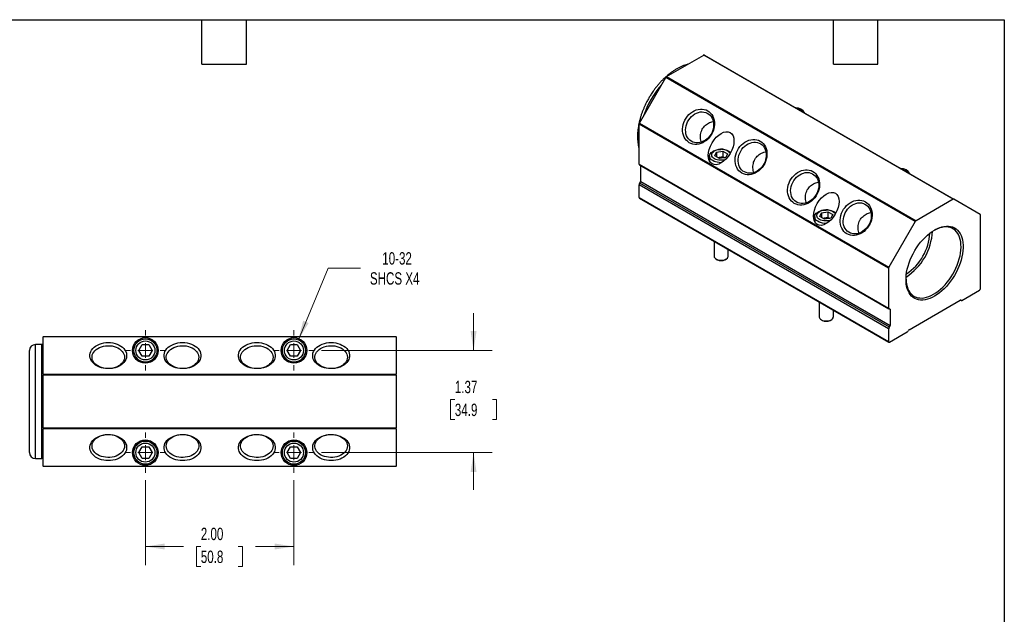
# Model space of a CAD drawing. Header units: inches. Extents: x 0.5 to 21.5, y 0.5 to 16.5.
# Tile 3 of 3: x 8.2 to 21.5, y 8.5 to 16.5. Entities that reach past the tile are written whole.
import ezdxf

# ---------------------------------------------------------------- set-up
doc = ezdxf.new("R2010")
doc.units = ezdxf.units.IN
doc.header["$LTSCALE"] = 2
doc.header["$MEASUREMENT"] = 0
doc.layers.add('TEXT', color=140, linetype='Continuous', lineweight=25)
doc.styles.add('SLDTEXTSTYLE0', font='TXT', dxfattribs={"width": 0.7})
doc.dimstyles.new('SLDDIMSTYLE3', dxfattribs={"dimtxt": 0.169922, "dimasz": 0.26, "dimexe": 0, "dimexo": 0.0625, "dimgap": 0.04248, "dimtad": 0, "dimtih": 1, "dimtoh": 1, "dimrnd": 1e-09, "dimzin": 12, "dimdsep": 46, "dimtxsty": 'SLDTEXTSTYLE0', "dimsah": 1, "dimcen": 0.09, "dimadec": 0, "dimazin": 3, "dimtfac": 1, "dimtmove": 0, "dimatfit": 0, "dimfxl": 0, "dimfrac": 2, "dimtolj": 1, "dimtzin": 12, "dimarcsym": 0})
doc.dimstyles.new('SLDDIMSTYLE4', dxfattribs={"dimtxt": 0.169922, "dimasz": 0.26, "dimexe": 0, "dimexo": 0.0625, "dimgap": 0.04248, "dimtad": 0, "dimtih": 1, "dimtoh": 1, "dimrnd": 1e-09, "dimzin": 12, "dimdsep": 46, "dimtxsty": 'SLDTEXTSTYLE0', "dimsah": 1, "dimcen": 0, "dimadec": 0, "dimazin": 3, "dimtfac": 1, "dimtofl": 0, "dimtmove": 0, "dimatfit": 3, "dimfxl": 0, "dimfrac": 2, "dimtolj": 1, "dimtzin": 12, "dimarcsym": 0})
doc.dimstyles.new('SLDDIMSTYLE5', dxfattribs={"dimtxt": 0.169922, "dimasz": 0.26, "dimexe": 0, "dimexo": 0.0625, "dimgap": 0.04248, "dimtad": 0, "dimtih": 1, "dimtoh": 1, "dimrnd": 1e-09, "dimzin": 4, "dimdsep": 46, "dimtxsty": 'SLDTEXTSTYLE0', "dimsah": 1, "dimcen": 0.09, "dimadec": 0, "dimazin": 1, "dimtfac": 1, "dimtofl": 0, "dimtmove": 0, "dimatfit": 3, "dimfxl": 0, "dimfrac": 2, "dimtolj": 1, "dimtzin": 12, "dimarcsym": 0})

# ---------------------------------------------------------------- blocks, each defined once
blk = doc.blocks.new('_D_6')
at = {"color": 7, "linetype": 'Continuous', "lineweight": 0}
for p, q in [((9.94, 10.303), (9.94, 9.162)), ((11.94, 10.303), (11.94, 9.162)), ((9.94, 9.412), (10.455, 9.412)), ((10.686, 9.412), (10.629, 9.412)), ((10.629, 9.412), (10.629, 9.142)), ((11.191, 9.412), (11.248, 9.412)), ((11.248, 9.412), (11.248, 9.142)), ((11.94, 9.412), (11.421, 9.412)), ((10.629, 9.142), (10.686, 9.142)), ((11.248, 9.142), (11.191, 9.142))]:
    blk.add_line(p, q, dxfattribs=at)
at = {"color": 7, "linetype": 'Continuous', "lineweight": 18}
for points in [[(9.94, 9.412), (10.2, 9.372), (10.2, 9.452)], [(11.94, 9.412), (11.68, 9.452), (11.68, 9.372)]]:
    blk.add_solid(points, dxfattribs=at)
at = {"color": 7, "linetype": 'Continuous', "lineweight": 18, "char_height": 0.1667, "attachment_point": 1, "style": 'SLDTEXTSTYLE0'}
for s, insert in [('2.00', (10.686, 9.665)), ('50.8', (10.686, 9.357))]:
    blk.add_mtext(s, dxfattribs=dict(at, insert=insert))
blk = doc.blocks.new('_D_7')
at = {"color": 7, "linetype": 'Continuous', "lineweight": 0}
for p, q in [((14.357, 12.05), (14.357, 12.55)), ((12.312, 12.05), (14.607, 12.05)), ((14.105, 11.389), (14.048, 11.389)), ((14.048, 11.389), (14.048, 11.119)), ((14.61, 11.389), (14.667, 11.389)), ((14.667, 11.389), (14.667, 11.119)), ((14.048, 11.119), (14.105, 11.119)), ((14.667, 11.119), (14.61, 11.119)), ((12.312, 10.675), (14.607, 10.675)), ((14.357, 10.675), (14.357, 10.175))]:
    blk.add_line(p, q, dxfattribs=at)
at = {"color": 7, "linetype": 'Continuous', "lineweight": 18}
for points in [[(14.357, 12.05), (14.397, 12.31), (14.317, 12.31)], [(14.357, 10.675), (14.317, 10.415), (14.397, 10.415)]]:
    blk.add_solid(points, dxfattribs=at)
at = {"color": 7, "linetype": 'Continuous', "lineweight": 18, "char_height": 0.1667, "attachment_point": 1, "style": 'SLDTEXTSTYLE0'}
for s, insert in [('1.37', (14.105, 11.642)), ('34.9', (14.105, 11.334))]:
    blk.add_mtext(s, dxfattribs=dict(at, insert=insert))
blk = doc.blocks.new('_D_8')
at = {"color": 7, "linetype": 'Continuous', "lineweight": 0}
for p, q in [((12, 12.194), (12.399, 13.157)), ((12.399, 13.157), (12.837, 13.157))]:
    blk.add_line(p, q, dxfattribs=at)
at = {"color": 7, "linetype": 'Continuous', "lineweight": 18}
blk.add_solid([(12, 12.194), (12.137, 12.419), (12.063, 12.449)], dxfattribs=at)
at = {"color": 7, "linetype": 'Continuous', "lineweight": 18, "char_height": 0.1667, "attachment_point": 1, "style": 'SLDTEXTSTYLE0'}
for s, insert in [('10-32', (13.128, 13.372)), ('SHCS X4', (12.962, 13.102))]:
    blk.add_mtext(s, dxfattribs=dict(at, insert=insert))
blk = doc.blocks.new('SW_CENTERMARKSYMBOL_1')
at = {"color": 0, "linetype": 'Continuous', "lineweight": 18}
for p, q in [((0, 0.2), (0, 0.2719)), ((-0.2, 0), (-0.2719, 0)), ((0, 0), (-0.1, 0)), ((0, 0), (0, 0.1)), ((0, 0), (0, -0.1)), ((0, 0), (0.1, 0)), ((0.2, 0), (0.2719, 0)), ((0, -0.2), (0, -0.2719))]:
    blk.add_line(p, q, dxfattribs=at)
blk = doc.blocks.new('SW_CENTERMARKSYMBOL_2')
at = {"color": 0, "linetype": 'Continuous', "lineweight": 18}
for p, q in [((0, 0.2), (0, 0.2719)), ((-0.2, 0), (-0.2719, 0)), ((0, 0), (-0.1, 0)), ((0, 0), (0, 0.1)), ((0, 0), (0, -0.1)), ((0, 0), (0.1, 0)), ((0.2, 0), (0.2719, 0)), ((0, -0.2), (0, -0.2719))]:
    blk.add_line(p, q, dxfattribs=at)
blk = doc.blocks.new('SW_CENTERMARKSYMBOL_3')
at = {"color": 0, "linetype": 'Continuous', "lineweight": 18}
for p, q in [((0, 0.2), (0, 0.2719)), ((-0.2, 0), (-0.2719, 0)), ((0, 0), (-0.1, 0)), ((0, 0), (0, 0.1)), ((0, 0), (0, -0.1)), ((0, 0), (0.1, 0)), ((0.2, 0), (0.2719, 0)), ((0, -0.2), (0, -0.2719))]:
    blk.add_line(p, q, dxfattribs=at)
blk = doc.blocks.new('SW_CENTERMARKSYMBOL_4')
at = {"color": 0, "linetype": 'Continuous', "lineweight": 18}
for p, q in [((0, 0.2), (0, 0.2719)), ((-0.2, 0), (-0.2719, 0)), ((0, 0), (-0.1, 0)), ((0, 0), (0, 0.1)), ((0, 0), (0, -0.1)), ((0, 0), (0.1, 0)), ((0.2, 0), (0.2719, 0)), ((0, -0.2), (0, -0.2719))]:
    blk.add_line(p, q, dxfattribs=at)

msp = doc.modelspace()

# ---------------------------------------------------------------- linework, layer by layer
for p, q in [((16.953, 15.734), (17.454, 16.023)), ((20.812, 14.084), (17.454, 16.023)), ((17.464, 16.024), (20.822, 14.085)), ((16.589, 15.11), (16.943, 15.724)), ((20.302, 13.785), (16.943, 15.724)), ((16.953, 15.734), (20.312, 13.795)), ((16.589, 15.11), (19.947, 13.171)), ((19.943, 13.157), (16.584, 15.096)), ((16.584, 14.557), (16.584, 15.096)), ((17.602, 14.668), (17.626, 14.718)), ((17.626, 14.718), (17.713, 14.732)), ((17.626, 14.718), (17.626, 14.655)), ((17.687, 14.755), (17.687, 14.755)), ((17.692, 14.755), (17.692, 14.755)), ((17.713, 14.732), (17.776, 14.695)), ((17.713, 14.732), (17.713, 14.658)), ((17.533, 14.665), (17.533, 14.598)), ((17.666, 14.631), (17.602, 14.668)), ((17.639, 14.647), (17.713, 14.658)), ((17.753, 14.645), (17.666, 14.631)), ((17.713, 14.658), (17.74, 14.643)), ((17.776, 14.695), (17.753, 14.645)), ((16.584, 14.557), (19.943, 12.618)), ((16.589, 14.548), (19.947, 12.609)), ((19.964, 12.599), (16.606, 14.538)), ((16.606, 14.538), (16.606, 14.538)), ((16.606, 14.324), (16.606, 14.538)), ((16.606, 14.324), (19.964, 12.385)), ((19.943, 12.342), (16.584, 14.28)), ((16.584, 14.109), (16.584, 14.28)), ((19.954, 12.363), (16.595, 14.302)), ((16.584, 14.109), (19.943, 12.17)), ((16.589, 14.1), (19.947, 12.161)), ((20.812, 14.084), (20.312, 13.795)), ((21.177, 13.881), (20.822, 14.085)), ((19.04, 13.902), (19.127, 13.916)), ((19.101, 13.939), (19.101, 13.939)), ((19.106, 13.939), (19.106, 13.939)), ((19.127, 13.916), (19.191, 13.879)), ((19.127, 13.916), (19.127, 13.842)), ((18.948, 13.849), (18.948, 13.782)), ((19.017, 13.852), (19.04, 13.902)), ((19.08, 13.815), (19.017, 13.852)), ((19.04, 13.902), (19.04, 13.838)), ((19.053, 13.831), (19.127, 13.842)), ((19.167, 13.829), (19.08, 13.815)), ((19.127, 13.842), (19.154, 13.826)), ((19.191, 13.879), (19.167, 13.829)), ((20.302, 13.785), (19.947, 13.171)), ((21.181, 12.884), (21.181, 13.872)), ((17.594, 13.519), (17.594, 13.318)), ((17.784, 13.318), (17.784, 13.41)), ((17.622, 13.279), (17.636, 13.271)), ((17.742, 13.271), (17.757, 13.279)), ((19.943, 13.157), (19.943, 12.618)), ((20.93, 12.723), (21.167, 12.86)), ((20.219, 12.329), (20.905, 12.725)), ((20.911, 12.727), (20.92, 12.722)), ((20.917, 12.724), (20.912, 12.727)), ((19.009, 12.703), (19.009, 12.502)), ((19.199, 12.502), (19.199, 12.593)), ((19.964, 12.599), (19.964, 12.385)), ((19.036, 12.463), (19.051, 12.455)), ((19.157, 12.455), (19.171, 12.463)), ((19.943, 12.342), (19.943, 12.17)), ((8.565, 12.237), (13.315, 12.237)), ((8.565, 12.237), (8.565, 12.231)), ((13.315, 12.231), (8.565, 12.231)), ((8.565, 11.73), (8.565, 12.231)), ((13.315, 12.231), (13.315, 12.237)), ((13.315, 12.231), (13.315, 11.73)), ((19.957, 12.162), (20.194, 12.299)), ((8.545, 12.129), (8.46, 12.129)), ((8.46, 10.595), (8.46, 12.129)), ((8.545, 10.595), (8.545, 12.129)), ((9.85, 12.05), (9.895, 12.128)), ((9.895, 12.128), (9.985, 12.128)), ((9.985, 12.128), (10.03, 12.05)), ((11.85, 12.05), (11.895, 12.128)), ((11.895, 12.128), (11.985, 12.128)), ((11.985, 12.128), (12.03, 12.05)), ((8.38, 10.675), (8.38, 12.049)), ((9.895, 11.972), (9.85, 12.05)), ((9.985, 11.972), (9.895, 11.972)), ((10.03, 12.05), (9.985, 11.972)), ((11.895, 11.972), (11.85, 12.05)), ((11.985, 11.972), (11.895, 11.972)), ((12.03, 12.05), (11.985, 11.972)), ((8.565, 11.73), (8.565, 11.716)), ((8.565, 11.73), (13.315, 11.73)), ((8.565, 11.008), (8.565, 11.716)), ((13.315, 11.716), (8.565, 11.716)), ((13.315, 11.716), (13.315, 11.73)), ((13.315, 11.716), (13.315, 11.008)), ((8.565, 11.008), (13.315, 11.008)), ((8.565, 11.008), (8.565, 10.994)), ((13.315, 10.994), (13.315, 11.008)), ((13.315, 10.994), (8.565, 10.994)), ((8.565, 10.493), (8.565, 10.994)), ((13.315, 10.994), (13.315, 10.493)), ((9.85, 10.675), (9.895, 10.753)), ((9.895, 10.753), (9.985, 10.753)), ((9.985, 10.753), (10.03, 10.675)), ((11.85, 10.675), (11.895, 10.753)), ((11.895, 10.753), (11.985, 10.753)), ((11.985, 10.753), (12.03, 10.675)), ((9.895, 10.597), (9.85, 10.675)), ((10.03, 10.675), (9.985, 10.597)), ((11.895, 10.597), (11.85, 10.675)), ((12.03, 10.675), (11.985, 10.597)), ((8.46, 10.595), (8.545, 10.595)), ((8.565, 10.493), (13.315, 10.493)), ((8.565, 10.493), (8.565, 10.487)), ((13.315, 10.487), (8.565, 10.487)), ((9.985, 10.597), (9.895, 10.597)), ((11.985, 10.597), (11.895, 10.597)), ((13.315, 10.487), (13.315, 10.493))]:
    msp.add_line(p, q)
at = {"flags": 128}
for points in [[(17.26, 14.845), (17.239, 14.859), (17.22, 14.877), (17.204, 14.897), (17.191, 14.92), (17.181, 14.945), (17.174, 14.972), (17.17, 15.001), (17.169, 15.03), (17.173, 15.06), (17.179, 15.09), (17.189, 15.119), (17.201, 15.148), (17.217, 15.175), (17.235, 15.2), (17.256, 15.223), (17.278, 15.243), (17.303, 15.261), (17.328, 15.275), (17.355, 15.286), (17.382, 15.294), (17.409, 15.297), (17.435, 15.297), (17.461, 15.293), (17.486, 15.286), (17.509, 15.275), (17.53, 15.261), (17.548, 15.243), (17.565, 15.223), (17.578, 15.2), (17.588, 15.174), (17.595, 15.147), (17.599, 15.119), (17.599, 15.089), (17.596, 15.06), (17.59, 15.03), (17.58, 15), (17.568, 14.972), (17.552, 14.945), (17.534, 14.92), (17.513, 14.897), (17.491, 14.876), (17.466, 14.859), (17.441, 14.844), (17.414, 14.833), (17.387, 14.826), (17.36, 14.822), (17.334, 14.822), (17.308, 14.826), (17.283, 14.834), (17.26, 14.845)], [(17.554, 14.962), (17.538, 14.938), (17.52, 14.915), (17.499, 14.895), (17.477, 14.878), (17.453, 14.864), (17.428, 14.853), (17.403, 14.846), (17.378, 14.842), (17.353, 14.842), (17.329, 14.846), (17.306, 14.854), (17.285, 14.865), (17.266, 14.879), (17.249, 14.897), (17.235, 14.917), (17.224, 14.939), (17.216, 14.964), (17.212, 14.99), (17.21, 15.017), (17.212, 15.045), (17.218, 15.073), (17.226, 15.101), (17.238, 15.127), (17.252, 15.153), (17.27, 15.176), (17.289, 15.197), (17.311, 15.216), (17.334, 15.232), (17.358, 15.244), (17.383, 15.253), (17.408, 15.259), (17.433, 15.26), (17.458, 15.258), (17.481, 15.253), (17.503, 15.243), (17.523, 15.231), (17.541, 15.215), (17.557, 15.196), (17.569, 15.174), (17.579, 15.151), (17.585, 15.125), (17.588, 15.099), (17.588, 15.071), (17.584, 15.043), (17.577, 15.015), (17.567, 14.988), (17.554, 14.962)], [(17.967, 14.436), (17.946, 14.451), (17.927, 14.468), (17.911, 14.489), (17.898, 14.512), (17.888, 14.537), (17.881, 14.564), (17.877, 14.593), (17.877, 14.622), (17.88, 14.652), (17.886, 14.682), (17.896, 14.711), (17.908, 14.739), (17.924, 14.766), (17.942, 14.792), (17.963, 14.815), (17.985, 14.835), (18.01, 14.853), (18.035, 14.867), (18.062, 14.878), (18.089, 14.885), (18.116, 14.889), (18.142, 14.889), (18.168, 14.885), (18.193, 14.878), (18.216, 14.867), (18.237, 14.852), (18.256, 14.835), (18.272, 14.814), (18.285, 14.791), (18.295, 14.766), (18.302, 14.739), (18.306, 14.711), (18.306, 14.681), (18.303, 14.651), (18.297, 14.622), (18.287, 14.592), (18.275, 14.564), (18.259, 14.537), (18.241, 14.512), (18.22, 14.489), (18.198, 14.468), (18.173, 14.451), (18.148, 14.436), (18.121, 14.425), (18.094, 14.418), (18.067, 14.414), (18.041, 14.414), (18.015, 14.418), (17.99, 14.425), (17.967, 14.436)], [(17.952, 14.732), (17.968, 14.757), (17.986, 14.779), (18.007, 14.799), (18.029, 14.816), (18.053, 14.83), (18.078, 14.841), (18.103, 14.848), (18.128, 14.852), (18.153, 14.852), (18.177, 14.848), (18.2, 14.84), (18.221, 14.829), (18.24, 14.815), (18.257, 14.797), (18.271, 14.777), (18.282, 14.754), (18.29, 14.73), (18.294, 14.704), (18.296, 14.676), (18.294, 14.649), (18.288, 14.621), (18.28, 14.593), (18.268, 14.567), (18.253, 14.541), (18.236, 14.518), (18.217, 14.497), (18.195, 14.478), (18.172, 14.462), (18.148, 14.45), (18.123, 14.441), (18.098, 14.435), (18.072, 14.434), (18.048, 14.436), (18.024, 14.442), (18.002, 14.451), (17.982, 14.464), (17.964, 14.48), (17.949, 14.498), (17.936, 14.52), (17.927, 14.543), (17.921, 14.569), (17.918, 14.596), (17.918, 14.623), (17.922, 14.651), (17.929, 14.679), (17.939, 14.706), (17.952, 14.732)], [(17.693, 14.575), (17.686, 14.575), (17.661, 14.577), (17.637, 14.581), (17.614, 14.586), (17.593, 14.594), (17.575, 14.604), (17.559, 14.616), (17.547, 14.628), (17.539, 14.642), (17.534, 14.656), (17.534, 14.671), (17.537, 14.685), (17.545, 14.699), (17.556, 14.712), (17.571, 14.724), (17.588, 14.734), (17.609, 14.742), (17.631, 14.749), (17.655, 14.753), (17.68, 14.755), (17.687, 14.755)], [(17.744, 14.615), (17.743, 14.615), (17.722, 14.61), (17.7, 14.608), (17.678, 14.608), (17.656, 14.61), (17.635, 14.615), (17.616, 14.621), (17.599, 14.63), (17.585, 14.639), (17.574, 14.651), (17.566, 14.663), (17.562, 14.675), (17.562, 14.688), (17.566, 14.701), (17.574, 14.713), (17.585, 14.724), (17.599, 14.734)], [(18.674, 14.028), (18.653, 14.043), (18.635, 14.06), (18.618, 14.081), (18.605, 14.104), (18.595, 14.129), (18.588, 14.156), (18.584, 14.184), (18.584, 14.214), (18.587, 14.244), (18.593, 14.273), (18.603, 14.303), (18.615, 14.331), (18.631, 14.358), (18.649, 14.383), (18.67, 14.406), (18.693, 14.427), (18.717, 14.444), (18.742, 14.459), (18.769, 14.47), (18.796, 14.477), (18.823, 14.481), (18.849, 14.481), (18.875, 14.477), (18.9, 14.47), (18.923, 14.459), (18.944, 14.444), (18.963, 14.427), (18.979, 14.406), (18.992, 14.383), (19.002, 14.358), (19.009, 14.331), (19.013, 14.302), (19.014, 14.273), (19.011, 14.243), (19.004, 14.213), (18.995, 14.184), (18.982, 14.156), (18.966, 14.129), (18.948, 14.103), (18.927, 14.08), (18.905, 14.06), (18.88, 14.042), (18.855, 14.028), (18.828, 14.017), (18.801, 14.01), (18.774, 14.006), (18.748, 14.006), (18.722, 14.01), (18.697, 14.017), (18.674, 14.028)], [(18.968, 14.146), (18.952, 14.121), (18.934, 14.099), (18.913, 14.079), (18.891, 14.062), (18.867, 14.048), (18.843, 14.037), (18.818, 14.03), (18.792, 14.026), (18.767, 14.026), (18.743, 14.03), (18.721, 14.037), (18.699, 14.048), (18.68, 14.063), (18.664, 14.08), (18.65, 14.1), (18.638, 14.123), (18.63, 14.148), (18.626, 14.174), (18.624, 14.201), (18.626, 14.229), (18.632, 14.257), (18.64, 14.284), (18.652, 14.311), (18.667, 14.336), (18.684, 14.36), (18.703, 14.381), (18.725, 14.4), (18.748, 14.415), (18.772, 14.428), (18.797, 14.437), (18.822, 14.442), (18.848, 14.444), (18.872, 14.442), (18.895, 14.436), (18.917, 14.427), (18.938, 14.414), (18.956, 14.398), (18.971, 14.379), (18.984, 14.358), (18.993, 14.334), (19, 14.309), (19.003, 14.282), (19.002, 14.255), (18.999, 14.227), (18.992, 14.199), (18.981, 14.172), (18.968, 14.146)], [(19.381, 13.62), (19.36, 13.634), (19.342, 13.652), (19.326, 13.672), (19.312, 13.695), (19.302, 13.721), (19.295, 13.748), (19.291, 13.776), (19.291, 13.806), (19.294, 13.835), (19.3, 13.865), (19.31, 13.895), (19.323, 13.923), (19.338, 13.95), (19.356, 13.975), (19.377, 13.998), (19.4, 14.019), (19.424, 14.036), (19.45, 14.051), (19.476, 14.062), (19.503, 14.069), (19.53, 14.073), (19.557, 14.073), (19.582, 14.069), (19.607, 14.061), (19.63, 14.05), (19.651, 14.036), (19.67, 14.018), (19.686, 13.998), (19.699, 13.975), (19.71, 13.95), (19.717, 13.923), (19.72, 13.894), (19.721, 13.865), (19.718, 13.835), (19.711, 13.805), (19.702, 13.776), (19.689, 13.747), (19.673, 13.72), (19.655, 13.695), (19.634, 13.672), (19.612, 13.652), (19.588, 13.634), (19.562, 13.62), (19.535, 13.609), (19.508, 13.601), (19.482, 13.598), (19.455, 13.598), (19.429, 13.602), (19.404, 13.609), (19.381, 13.62)], [(19.108, 13.759), (19.1, 13.759), (19.075, 13.76), (19.051, 13.764), (19.028, 13.77), (19.007, 13.778), (18.989, 13.788), (18.973, 13.799), (18.961, 13.812), (18.953, 13.826), (18.948, 13.84), (18.948, 13.854), (18.951, 13.869), (18.959, 13.883), (18.97, 13.896), (18.985, 13.907), (19.002, 13.918), (19.023, 13.926), (19.045, 13.932), (19.069, 13.937), (19.094, 13.939), (19.101, 13.939)], [(19.159, 13.799), (19.158, 13.798), (19.137, 13.794), (19.115, 13.792), (19.092, 13.792), (19.07, 13.794), (19.05, 13.798), (19.03, 13.805), (19.013, 13.813), (18.999, 13.823), (18.988, 13.834), (18.98, 13.846), (18.976, 13.859), (18.976, 13.872), (18.98, 13.884), (18.988, 13.896), (18.999, 13.908), (19.013, 13.917)], [(19.675, 13.738), (19.659, 13.713), (19.641, 13.691), (19.62, 13.671), (19.598, 13.653), (19.574, 13.639), (19.55, 13.629), (19.525, 13.621), (19.499, 13.618), (19.474, 13.618), (19.45, 13.622), (19.428, 13.629), (19.407, 13.64), (19.387, 13.655), (19.371, 13.672), (19.357, 13.692), (19.346, 13.715), (19.338, 13.739), (19.333, 13.766), (19.332, 13.793), (19.334, 13.821), (19.339, 13.849), (19.347, 13.876), (19.359, 13.903), (19.374, 13.928), (19.391, 13.951), (19.41, 13.973), (19.432, 13.991), (19.455, 14.007), (19.479, 14.02), (19.504, 14.029), (19.529, 14.034), (19.555, 14.036), (19.579, 14.034), (19.603, 14.028), (19.625, 14.019), (19.645, 14.006), (19.663, 13.99), (19.678, 13.971), (19.691, 13.95), (19.7, 13.926), (19.707, 13.901), (19.71, 13.874), (19.709, 13.846), (19.706, 13.818), (19.699, 13.791), (19.689, 13.764), (19.675, 13.738)], [(20.562, 12.78), (20.529, 12.763), (20.497, 12.749), (20.465, 12.739), (20.434, 12.732), (20.403, 12.728), (20.374, 12.728), (20.346, 12.732), (20.32, 12.739), (20.295, 12.75), (20.273, 12.764), (20.252, 12.782), (20.234, 12.803), (20.218, 12.826), (20.204, 12.853), (20.194, 12.882), (20.185, 12.914), (20.18, 12.948), (20.177, 12.984), (20.177, 13.022), (20.18, 13.061), (20.185, 13.102), (20.194, 13.143), (20.204, 13.185), (20.218, 13.227), (20.234, 13.269), (20.252, 13.311), (20.273, 13.352), (20.295, 13.393), (20.32, 13.432), (20.346, 13.469), (20.374, 13.505), (20.403, 13.539), (20.434, 13.571), (20.465, 13.6), (20.497, 13.626), (20.529, 13.65), (20.562, 13.67), (20.595, 13.688), (20.627, 13.701), (20.659, 13.712), (20.69, 13.719), (20.721, 13.722), (20.75, 13.722), (20.778, 13.719), (20.804, 13.711), (20.829, 13.7), (20.851, 13.686), (20.872, 13.669), (20.89, 13.648), (20.906, 13.624), (20.919, 13.598), (20.93, 13.568), (20.939, 13.537), (20.944, 13.503), (20.947, 13.466), (20.947, 13.429), (20.944, 13.389), (20.939, 13.349), (20.93, 13.308), (20.919, 13.266), (20.906, 13.224), (20.89, 13.181), (20.872, 13.14), (20.851, 13.098), (20.829, 13.058), (20.804, 13.019), (20.778, 12.981), (20.75, 12.945), (20.721, 12.912), (20.69, 12.88), (20.659, 12.851), (20.627, 12.824), (20.595, 12.801), (20.562, 12.78)], [(20.547, 12.806), (20.579, 12.826), (20.611, 12.849), (20.642, 12.875), (20.673, 12.903), (20.702, 12.934), (20.73, 12.967), (20.757, 13.002), (20.783, 13.039), (20.807, 13.078), (20.828, 13.117), (20.848, 13.157), (20.866, 13.198), (20.881, 13.239), (20.894, 13.281), (20.904, 13.321), (20.911, 13.361), (20.916, 13.401), (20.918, 13.439), (20.917, 13.475), (20.914, 13.51), (20.908, 13.542), (20.899, 13.573), (20.888, 13.6), (20.874, 13.625), (20.857, 13.648), (20.839, 13.667), (20.818, 13.683), (20.795, 13.695), (20.77, 13.704), (20.744, 13.71), (20.716, 13.712), (20.687, 13.711), (20.657, 13.706), (20.627, 13.698), (20.595, 13.686), (20.563, 13.671), (20.555, 13.666)], [(17.594, 13.318), (17.594, 13.317), (17.597, 13.306), (17.603, 13.295), (17.613, 13.286), (17.626, 13.277), (17.641, 13.271), (17.659, 13.266), (17.677, 13.264), (17.697, 13.263), (17.715, 13.265), (17.733, 13.269), (17.749, 13.276), (17.763, 13.283), (17.774, 13.293), (17.781, 13.303), (17.784, 13.314), (17.784, 13.318)], [(20.177, 13.011), (20.177, 13.011), (20.179, 12.975), (20.184, 12.941), (20.191, 12.91), (20.201, 12.881), (20.214, 12.854), (20.229, 12.831), (20.247, 12.81), (20.266, 12.792), (20.288, 12.778), (20.312, 12.767), (20.337, 12.76), (20.364, 12.756), (20.393, 12.755), (20.422, 12.759), (20.453, 12.765), (20.484, 12.775), (20.516, 12.789), (20.547, 12.806)], [(19.954, 12.608), (19.952, 12.608), (19.95, 12.608), (19.948, 12.609), (19.946, 12.61), (19.945, 12.611), (19.944, 12.613), (19.943, 12.616), (19.943, 12.618)], [(19.954, 12.608), (19.956, 12.609), (19.958, 12.609), (19.96, 12.608), (19.961, 12.607), (19.963, 12.605), (19.964, 12.604), (19.964, 12.601), (19.964, 12.599)], [(19.009, 12.502), (19.009, 12.5), (19.011, 12.489), (19.017, 12.479), (19.027, 12.469), (19.04, 12.461), (19.055, 12.454), (19.073, 12.45), (19.092, 12.447), (19.111, 12.447), (19.13, 12.449), (19.148, 12.453), (19.164, 12.459), (19.177, 12.467), (19.188, 12.476), (19.195, 12.487), (19.198, 12.497), (19.199, 12.502)], [(9.44, 11.805), (9.409, 11.806), (9.379, 11.811), (9.349, 11.817), (9.321, 11.827), (9.294, 11.839), (9.27, 11.853), (9.249, 11.869), (9.231, 11.887), (9.216, 11.906), (9.204, 11.926), (9.196, 11.948), (9.192, 11.97), (9.192, 11.992), (9.196, 12.014), (9.204, 12.035), (9.216, 12.056), (9.231, 12.075), (9.249, 12.093), (9.27, 12.109), (9.294, 12.123), (9.321, 12.135), (9.349, 12.144), (9.379, 12.151), (9.409, 12.155), (9.44, 12.156), (9.472, 12.155), (9.502, 12.151), (9.532, 12.144), (9.56, 12.135), (9.586, 12.123), (9.61, 12.109), (9.632, 12.093), (9.65, 12.075), (9.665, 12.056), (9.677, 12.035), (9.684, 12.014), (9.688, 11.992), (9.688, 11.97), (9.684, 11.948), (9.677, 11.926), (9.665, 11.906), (9.65, 11.887), (9.632, 11.869), (9.61, 11.853), (9.586, 11.839), (9.56, 11.827), (9.532, 11.817), (9.502, 11.811), (9.472, 11.806), (9.44, 11.805)], [(9.659, 11.96), (9.657, 11.939), (9.651, 11.919), (9.642, 11.899), (9.628, 11.881), (9.612, 11.864), (9.592, 11.849), (9.57, 11.835), (9.546, 11.824), (9.519, 11.815), (9.491, 11.809), (9.462, 11.806), (9.433, 11.805), (9.404, 11.807), (9.376, 11.812), (9.349, 11.819), (9.323, 11.829), (9.299, 11.842), (9.278, 11.856), (9.26, 11.872), (9.245, 11.89), (9.234, 11.909), (9.226, 11.929), (9.222, 11.949), (9.222, 11.97), (9.226, 11.99), (9.234, 12.01), (9.245, 12.029), (9.26, 12.047), (9.278, 12.063), (9.299, 12.077), (9.323, 12.09), (9.348, 12.1), (9.376, 12.107), (9.404, 12.112), (9.433, 12.114), (9.462, 12.113), (9.491, 12.11), (9.519, 12.104), (9.545, 12.095), (9.57, 12.084), (9.592, 12.071), (9.612, 12.055), (9.628, 12.038), (9.641, 12.02), (9.651, 12), (9.657, 11.98), (9.659, 11.96)], [(10.44, 11.805), (10.409, 11.806), (10.379, 11.811), (10.349, 11.817), (10.321, 11.827), (10.294, 11.839), (10.27, 11.853), (10.249, 11.869), (10.231, 11.887), (10.216, 11.906), (10.204, 11.926), (10.196, 11.948), (10.192, 11.97), (10.192, 11.992), (10.196, 12.014), (10.204, 12.035), (10.216, 12.056), (10.231, 12.075), (10.249, 12.093), (10.27, 12.109), (10.294, 12.123), (10.321, 12.135), (10.349, 12.144), (10.379, 12.151), (10.409, 12.155), (10.44, 12.156), (10.472, 12.155), (10.502, 12.151), (10.532, 12.144), (10.56, 12.135), (10.586, 12.123), (10.61, 12.109), (10.632, 12.093), (10.65, 12.075), (10.665, 12.056), (10.677, 12.035), (10.684, 12.014), (10.688, 11.992), (10.688, 11.97), (10.684, 11.948), (10.677, 11.926), (10.665, 11.906), (10.65, 11.887), (10.632, 11.869), (10.61, 11.853), (10.586, 11.839), (10.56, 11.827), (10.532, 11.817), (10.502, 11.811), (10.472, 11.806), (10.44, 11.805)], [(10.659, 11.96), (10.657, 11.939), (10.651, 11.919), (10.642, 11.899), (10.628, 11.881), (10.612, 11.864), (10.592, 11.849), (10.57, 11.835), (10.546, 11.824), (10.519, 11.815), (10.491, 11.809), (10.462, 11.806), (10.433, 11.805), (10.404, 11.807), (10.376, 11.812), (10.349, 11.819), (10.323, 11.829), (10.299, 11.842), (10.278, 11.856), (10.26, 11.872), (10.245, 11.89), (10.234, 11.909), (10.226, 11.929), (10.222, 11.949), (10.222, 11.97), (10.226, 11.99), (10.234, 12.01), (10.245, 12.029), (10.26, 12.047), (10.278, 12.063), (10.299, 12.077), (10.323, 12.09), (10.348, 12.1), (10.376, 12.107), (10.404, 12.112), (10.433, 12.114), (10.462, 12.113), (10.491, 12.11), (10.519, 12.104), (10.545, 12.095), (10.57, 12.084), (10.592, 12.071), (10.612, 12.055), (10.628, 12.038), (10.641, 12.02), (10.651, 12), (10.657, 11.98), (10.659, 11.96)], [(11.44, 11.805), (11.409, 11.806), (11.379, 11.811), (11.349, 11.817), (11.321, 11.827), (11.294, 11.839), (11.27, 11.853), (11.249, 11.869), (11.231, 11.887), (11.216, 11.906), (11.204, 11.926), (11.196, 11.948), (11.192, 11.97), (11.192, 11.992), (11.196, 12.014), (11.204, 12.035), (11.216, 12.056), (11.231, 12.075), (11.249, 12.093), (11.27, 12.109), (11.294, 12.123), (11.321, 12.135), (11.349, 12.144), (11.379, 12.151), (11.409, 12.155), (11.44, 12.156), (11.472, 12.155), (11.502, 12.151), (11.532, 12.144), (11.56, 12.135), (11.586, 12.123), (11.61, 12.109), (11.632, 12.093), (11.65, 12.075), (11.665, 12.056), (11.677, 12.035), (11.684, 12.014), (11.688, 11.992), (11.688, 11.97), (11.684, 11.948), (11.677, 11.926), (11.665, 11.906), (11.65, 11.887), (11.632, 11.869), (11.61, 11.853), (11.586, 11.839), (11.56, 11.827), (11.532, 11.817), (11.502, 11.811), (11.472, 11.806), (11.44, 11.805)], [(11.659, 11.96), (11.657, 11.939), (11.651, 11.919), (11.642, 11.899), (11.628, 11.881), (11.612, 11.864), (11.592, 11.849), (11.57, 11.835), (11.546, 11.824), (11.519, 11.815), (11.491, 11.809), (11.462, 11.806), (11.433, 11.805), (11.404, 11.807), (11.376, 11.812), (11.349, 11.819), (11.323, 11.829), (11.299, 11.842), (11.278, 11.856), (11.26, 11.872), (11.245, 11.89), (11.234, 11.909), (11.226, 11.929), (11.222, 11.949), (11.222, 11.97), (11.226, 11.99), (11.234, 12.01), (11.245, 12.029), (11.26, 12.047), (11.278, 12.063), (11.299, 12.077), (11.323, 12.09), (11.348, 12.1), (11.376, 12.107), (11.404, 12.112), (11.433, 12.114), (11.462, 12.113), (11.491, 12.11), (11.519, 12.104), (11.545, 12.095), (11.57, 12.084), (11.592, 12.071), (11.612, 12.055), (11.628, 12.038), (11.641, 12.02), (11.651, 12), (11.657, 11.98), (11.659, 11.96)], [(12.44, 11.805), (12.409, 11.806), (12.379, 11.811), (12.349, 11.817), (12.321, 11.827), (12.294, 11.839), (12.27, 11.853), (12.249, 11.869), (12.231, 11.887), (12.216, 11.906), (12.204, 11.926), (12.196, 11.948), (12.192, 11.97), (12.192, 11.992), (12.196, 12.014), (12.204, 12.035), (12.216, 12.056), (12.231, 12.075), (12.249, 12.093), (12.27, 12.109), (12.294, 12.123), (12.321, 12.135), (12.349, 12.144), (12.379, 12.151), (12.409, 12.155), (12.44, 12.156), (12.472, 12.155), (12.502, 12.151), (12.532, 12.144), (12.56, 12.135), (12.586, 12.123), (12.61, 12.109), (12.632, 12.093), (12.65, 12.075), (12.665, 12.056), (12.677, 12.035), (12.684, 12.014), (12.688, 11.992), (12.688, 11.97), (12.684, 11.948), (12.677, 11.926), (12.665, 11.906), (12.65, 11.887), (12.632, 11.869), (12.61, 11.853), (12.586, 11.839), (12.56, 11.827), (12.532, 11.817), (12.502, 11.811), (12.472, 11.806), (12.44, 11.805)], [(12.659, 11.96), (12.657, 11.939), (12.651, 11.919), (12.642, 11.899), (12.628, 11.881), (12.612, 11.864), (12.592, 11.849), (12.57, 11.835), (12.546, 11.824), (12.519, 11.815), (12.491, 11.809), (12.462, 11.806), (12.433, 11.805), (12.404, 11.807), (12.376, 11.812), (12.349, 11.819), (12.323, 11.829), (12.299, 11.842), (12.278, 11.856), (12.26, 11.872), (12.245, 11.89), (12.234, 11.909), (12.226, 11.929), (12.222, 11.949), (12.222, 11.97), (12.226, 11.99), (12.234, 12.01), (12.245, 12.029), (12.26, 12.047), (12.278, 12.063), (12.299, 12.077), (12.323, 12.09), (12.348, 12.1), (12.376, 12.107), (12.404, 12.112), (12.433, 12.114), (12.462, 12.113), (12.491, 12.11), (12.519, 12.104), (12.545, 12.095), (12.57, 12.084), (12.592, 12.071), (12.612, 12.055), (12.628, 12.038), (12.641, 12.02), (12.651, 12), (12.657, 11.98), (12.659, 11.96)], [(9.44, 10.568), (9.409, 10.569), (9.379, 10.573), (9.349, 10.58), (9.321, 10.589), (9.294, 10.601), (9.27, 10.615), (9.249, 10.631), (9.231, 10.649), (9.216, 10.669), (9.204, 10.689), (9.196, 10.71), (9.192, 10.732), (9.192, 10.754), (9.196, 10.776), (9.204, 10.798), (9.216, 10.818), (9.231, 10.837), (9.249, 10.855), (9.27, 10.871), (9.294, 10.885), (9.321, 10.897), (9.349, 10.907), (9.379, 10.914), (9.409, 10.918), (9.44, 10.919), (9.472, 10.918), (9.502, 10.914), (9.532, 10.907), (9.56, 10.897), (9.586, 10.885), (9.61, 10.871), (9.632, 10.855), (9.65, 10.837), (9.665, 10.818), (9.677, 10.798), (9.684, 10.776), (9.688, 10.754), (9.688, 10.732), (9.684, 10.71), (9.677, 10.689), (9.665, 10.669), (9.65, 10.649), (9.632, 10.631), (9.61, 10.615), (9.586, 10.601), (9.56, 10.589), (9.532, 10.58), (9.502, 10.573), (9.472, 10.569), (9.44, 10.568)], [(9.659, 10.765), (9.657, 10.744), (9.651, 10.724), (9.642, 10.704), (9.628, 10.686), (9.612, 10.669), (9.592, 10.654), (9.57, 10.64), (9.546, 10.629), (9.519, 10.62), (9.491, 10.614), (9.462, 10.611), (9.433, 10.61), (9.404, 10.612), (9.376, 10.617), (9.349, 10.624), (9.323, 10.634), (9.299, 10.646), (9.278, 10.661), (9.26, 10.677), (9.245, 10.695), (9.234, 10.714), (9.226, 10.734), (9.222, 10.754), (9.222, 10.775), (9.226, 10.795), (9.234, 10.815), (9.245, 10.834), (9.26, 10.852), (9.278, 10.868), (9.299, 10.882), (9.323, 10.895), (9.348, 10.905), (9.375, 10.912), (9.404, 10.917), (9.433, 10.919), (9.462, 10.918), (9.491, 10.915), (9.519, 10.909), (9.545, 10.9), (9.57, 10.889), (9.592, 10.876), (9.612, 10.86), (9.628, 10.843), (9.641, 10.825), (9.651, 10.805), (9.657, 10.785), (9.659, 10.765)], [(10.44, 10.568), (10.409, 10.569), (10.379, 10.573), (10.349, 10.58), (10.321, 10.589), (10.294, 10.601), (10.27, 10.615), (10.249, 10.631), (10.231, 10.649), (10.216, 10.669), (10.204, 10.689), (10.196, 10.71), (10.192, 10.732), (10.192, 10.754), (10.196, 10.776), (10.204, 10.798), (10.216, 10.818), (10.231, 10.837), (10.249, 10.855), (10.27, 10.871), (10.294, 10.885), (10.321, 10.897), (10.349, 10.907), (10.379, 10.914), (10.409, 10.918), (10.44, 10.919), (10.472, 10.918), (10.502, 10.914), (10.532, 10.907), (10.56, 10.897), (10.586, 10.885), (10.61, 10.871), (10.632, 10.855), (10.65, 10.837), (10.665, 10.818), (10.677, 10.798), (10.684, 10.776), (10.688, 10.754), (10.688, 10.732), (10.684, 10.71), (10.677, 10.689), (10.665, 10.669), (10.65, 10.649), (10.632, 10.631), (10.61, 10.615), (10.586, 10.601), (10.56, 10.589), (10.532, 10.58), (10.502, 10.573), (10.472, 10.569), (10.44, 10.568)], [(10.222, 10.765), (10.224, 10.785), (10.23, 10.805), (10.239, 10.825), (10.252, 10.843), (10.269, 10.86), (10.288, 10.876), (10.311, 10.889), (10.335, 10.9), (10.362, 10.909), (10.39, 10.915), (10.419, 10.918), (10.448, 10.919), (10.477, 10.917), (10.505, 10.912), (10.532, 10.905), (10.558, 10.895), (10.581, 10.883), (10.602, 10.868), (10.621, 10.852), (10.635, 10.834), (10.647, 10.815), (10.655, 10.795), (10.658, 10.775), (10.658, 10.754), (10.655, 10.734), (10.647, 10.714), (10.635, 10.695), (10.621, 10.677), (10.602, 10.661), (10.581, 10.647), (10.558, 10.634), (10.532, 10.624), (10.505, 10.617), (10.477, 10.612), (10.448, 10.61), (10.419, 10.611), (10.39, 10.614), (10.362, 10.62), (10.335, 10.629), (10.311, 10.64), (10.288, 10.653), (10.269, 10.669), (10.252, 10.686), (10.239, 10.704), (10.23, 10.724), (10.224, 10.744), (10.222, 10.765)], [(11.44, 10.568), (11.409, 10.569), (11.379, 10.573), (11.349, 10.58), (11.321, 10.589), (11.294, 10.601), (11.27, 10.615), (11.249, 10.631), (11.231, 10.649), (11.216, 10.669), (11.204, 10.689), (11.196, 10.71), (11.192, 10.732), (11.192, 10.754), (11.196, 10.776), (11.204, 10.798), (11.216, 10.818), (11.231, 10.837), (11.249, 10.855), (11.27, 10.871), (11.294, 10.885), (11.321, 10.897), (11.349, 10.907), (11.379, 10.914), (11.409, 10.918), (11.44, 10.919), (11.472, 10.918), (11.502, 10.914), (11.532, 10.907), (11.56, 10.897), (11.586, 10.885), (11.61, 10.871), (11.632, 10.855), (11.65, 10.837), (11.665, 10.818), (11.677, 10.798), (11.684, 10.776), (11.688, 10.754), (11.688, 10.732), (11.684, 10.71), (11.677, 10.689), (11.665, 10.669), (11.65, 10.649), (11.632, 10.631), (11.61, 10.615), (11.586, 10.601), (11.56, 10.589), (11.532, 10.58), (11.502, 10.573), (11.472, 10.569), (11.44, 10.568)], [(11.659, 10.765), (11.657, 10.744), (11.651, 10.724), (11.642, 10.704), (11.628, 10.686), (11.612, 10.669), (11.592, 10.654), (11.57, 10.64), (11.546, 10.629), (11.519, 10.62), (11.491, 10.614), (11.462, 10.611), (11.433, 10.61), (11.404, 10.612), (11.376, 10.617), (11.349, 10.624), (11.323, 10.634), (11.299, 10.646), (11.278, 10.661), (11.26, 10.677), (11.245, 10.695), (11.234, 10.714), (11.226, 10.734), (11.222, 10.754), (11.222, 10.775), (11.226, 10.795), (11.234, 10.815), (11.245, 10.834), (11.26, 10.852), (11.278, 10.868), (11.299, 10.882), (11.323, 10.895), (11.348, 10.905), (11.375, 10.912), (11.404, 10.917), (11.433, 10.919), (11.462, 10.918), (11.491, 10.915), (11.519, 10.909), (11.545, 10.9), (11.57, 10.889), (11.592, 10.876), (11.612, 10.86), (11.628, 10.843), (11.641, 10.825), (11.651, 10.806), (11.657, 10.785), (11.659, 10.765)], [(12.44, 10.568), (12.409, 10.569), (12.379, 10.573), (12.349, 10.58), (12.321, 10.589), (12.294, 10.601), (12.27, 10.615), (12.249, 10.631), (12.231, 10.649), (12.216, 10.669), (12.204, 10.689), (12.196, 10.71), (12.192, 10.732), (12.192, 10.754), (12.196, 10.776), (12.204, 10.798), (12.216, 10.818), (12.231, 10.837), (12.249, 10.855), (12.27, 10.871), (12.294, 10.885), (12.321, 10.897), (12.349, 10.907), (12.379, 10.914), (12.409, 10.918), (12.44, 10.919), (12.472, 10.918), (12.502, 10.914), (12.532, 10.907), (12.56, 10.897), (12.586, 10.885), (12.61, 10.871), (12.632, 10.855), (12.65, 10.837), (12.665, 10.818), (12.677, 10.798), (12.684, 10.776), (12.688, 10.754), (12.688, 10.732), (12.684, 10.71), (12.677, 10.689), (12.665, 10.669), (12.65, 10.649), (12.632, 10.631), (12.61, 10.615), (12.586, 10.601), (12.56, 10.589), (12.532, 10.58), (12.502, 10.573), (12.472, 10.569), (12.44, 10.568)], [(12.659, 10.765), (12.657, 10.744), (12.651, 10.724), (12.642, 10.704), (12.628, 10.686), (12.612, 10.669), (12.592, 10.654), (12.57, 10.64), (12.546, 10.629), (12.519, 10.62), (12.491, 10.614), (12.462, 10.611), (12.433, 10.61), (12.404, 10.612), (12.376, 10.617), (12.349, 10.624), (12.323, 10.634), (12.299, 10.646), (12.278, 10.661), (12.26, 10.677), (12.245, 10.695), (12.234, 10.714), (12.226, 10.734), (12.222, 10.754), (12.222, 10.775), (12.226, 10.795), (12.234, 10.815), (12.245, 10.834), (12.26, 10.852), (12.278, 10.868), (12.299, 10.882), (12.323, 10.895), (12.348, 10.905), (12.375, 10.912), (12.404, 10.917), (12.433, 10.919), (12.462, 10.918), (12.491, 10.915), (12.519, 10.909), (12.545, 10.9), (12.57, 10.889), (12.592, 10.876), (12.612, 10.86), (12.628, 10.843), (12.641, 10.825), (12.651, 10.806), (12.657, 10.785), (12.659, 10.765)]]:
    msp.add_lwpolyline(points, dxfattribs=at)
for centre, radius in [((9.94, 12.05), 0.172), ((9.94, 12.05), 0.156), ((11.94, 12.05), 0.172), ((11.94, 12.05), 0.156), ((9.94, 12.05), 0.128), ((11.94, 12.05), 0.128), ((9.94, 10.675), 0.172), ((9.94, 10.675), 0.156), ((9.94, 10.675), 0.128), ((11.94, 10.675), 0.172), ((11.94, 10.675), 0.156), ((11.94, 10.675), 0.128)]:
    msp.add_circle(centre, radius)
for centre, radius, start, end in [((17.459, 16.015), 0.0101, 65.686, 125.6182), ((16.968, 15.71), 0.0289, 121.9547, 151.1444), ((17.87, 14.78), 1.298, 139.0838, 160.9161), ((18.691, 15.171), 0.144, 30.6535, 89.3497), ((18.688, 15.198), 0.116, 32.9111, 87.0638), ((16.613, 15.095), 0.0289, 148.8562, 178.0435), ((17.686, 14.588), 0.17, 42.4132, 120.9649), ((17.7, 14.559), 0.196, 52.7877, 92.3279), ((16.594, 14.556), 0.00989, 173.806, 234.8818), ((20.105, 14.355), 0.144, 30.6759, 89.3465), ((20.102, 14.382), 0.116, 32.9111, 87.0638), ((16.574, 14.326), 0.0313, 311.3239, 357.0648), ((16.616, 14.279), 0.0313, 131.3239, 177.0648), ((16.594, 14.108), 0.00959, 172.7442, 235.9436), ((20.818, 14.076), 0.0101, 65.686, 125.6182), ((19.101, 13.772), 0.17, 42.4132, 120.9649), ((19.114, 13.743), 0.196, 52.7877, 92.3279), ((20.327, 13.771), 0.0289, 121.9547, 151.1444), ((21.171, 13.873), 0.0101, 354.3796, 54.3019), ((19.753, 13.693), 0.781, 302.9819, 357.0235), ((19.789, 13.672), 0.711, 303.5572, 356.4482), ((17.689, 13.373), 0.114, 242.3985, 297.6015), ((19.972, 13.156), 0.0289, 148.8562, 178.0435), ((21.15, 12.886), 0.0307, 302.6055, 357.3945), ((20.911, 12.719), 0.00879, 40.5328, 129.2482), ((20.924, 12.73), 0.00879, 220.5328, 309.2482), ((19.104, 12.556), 0.114, 242.3985, 297.6015), ((19.975, 12.34), 0.0313, 131.3239, 177.0648), ((19.933, 12.387), 0.0313, 311.3239, 357.0648), ((20.235, 12.303), 0.0307, 122.638, 159.7729), ((20.178, 12.324), 0.0307, 302.638, 339.7729), ((8.46, 12.049), 0.08, 90, 180), ((8.545, 12.109), 0.02, 0, 90), ((19.952, 12.169), 0.00873, 170.786, 309.2033), ((8.46, 10.675), 0.08, 180, 270), ((8.545, 10.615), 0.02, 270, 0)]:
    msp.add_arc(centre, radius, start, end)
for centre in [(17.689, 14.771), (19.104, 13.955)]:
    msp.add_ellipse(centre, major_axis=(0.122, 0.211), ratio=0.577335)
for points, knots in [([(17.241, 15.9), (17.239, 15.9), (17.225, 15.897), (17.199, 15.889), (17.163, 15.875), (17.127, 15.858), (17.091, 15.839), (17.055, 15.817), (17.02, 15.793), (16.986, 15.767), (16.952, 15.738), (16.919, 15.708), (16.887, 15.676), (16.856, 15.642), (16.827, 15.608), (16.801, 15.574), (16.777, 15.542), (16.758, 15.513), (16.738, 15.482), (16.715, 15.445), (16.695, 15.409), (16.679, 15.376), (16.665, 15.348), (16.65, 15.315), (16.635, 15.279), (16.621, 15.241), (16.608, 15.203), (16.597, 15.163), (16.587, 15.123), (16.578, 15.082), (16.571, 15.042), (16.567, 15.002), (16.564, 14.962), (16.563, 14.922), (16.564, 14.884), (16.568, 14.846), (16.573, 14.809), (16.579, 14.782), (16.583, 14.767), (16.584, 14.764)], [0, 0, 0, 0, 0.004764, 0.035749, 0.066851, 0.098005, 0.129158, 0.160261, 0.191285, 0.222209, 0.253011, 0.283661, 0.314111, 0.34427, 0.373948, 0.402678, 0.428931, 0.449716, 0.468978, 0.500128, 0.533756, 0.547407, 0.570044, 0.593513, 0.618652, 0.644843, 0.67184, 0.699447, 0.727528, 0.755986, 0.784747, 0.813758, 0.842977, 0.872372, 0.901914, 0.931573, 0.961313, 0.991102, 1, 1, 1, 1]), ([(17.422, 14.852), (17.421, 14.855), (17.415, 14.87), (17.411, 14.898), (17.409, 14.936), (17.414, 14.974), (17.426, 15.01), (17.443, 15.041), (17.465, 15.068), (17.49, 15.091), (17.519, 15.109), (17.55, 15.123), (17.571, 15.129), (17.582, 15.131)], [0, 0, 0, 0, 0.029386, 0.129434, 0.235432, 0.341369, 0.440384, 0.53938, 0.630582, 0.721811, 0.814376, 0.906973, 1, 1, 1, 1]), ([(18.129, 14.443), (18.128, 14.447), (18.123, 14.461), (18.118, 14.49), (18.116, 14.528), (18.121, 14.564), (18.131, 14.595), (18.144, 14.623), (18.163, 14.65), (18.188, 14.675), (18.216, 14.695), (18.247, 14.711), (18.272, 14.72), (18.287, 14.722), (18.29, 14.723)], [0, 0, 0, 0, 0.030798, 0.13062, 0.236378, 0.342075, 0.421857, 0.501628, 0.595563, 0.689522, 0.783197, 0.876908, 0.975881, 1, 1, 1, 1]), ([(18.836, 14.035), (18.835, 14.039), (18.83, 14.053), (18.825, 14.082), (18.823, 14.12), (18.828, 14.158), (18.84, 14.193), (18.857, 14.225), (18.879, 14.252), (18.904, 14.274), (18.933, 14.292), (18.964, 14.307), (18.986, 14.312), (18.997, 14.315)], [0, 0, 0, 0, 0.029375, 0.129425, 0.235424, 0.341362, 0.440378, 0.539376, 0.630578, 0.721808, 0.814374, 0.906973, 1, 1, 1, 1]), ([(19.543, 13.627), (19.542, 13.63), (19.537, 13.645), (19.532, 13.673), (19.53, 13.711), (19.535, 13.749), (19.547, 13.785), (19.564, 13.816), (19.586, 13.843), (19.611, 13.866), (19.64, 13.884), (19.671, 13.899), (19.693, 13.904), (19.704, 13.907)], [0, 0, 0, 0, 0.028082, 0.129406, 0.233661, 0.34135, 0.4387, 0.539374, 0.629319, 0.721812, 0.813266, 0.906976, 1, 1, 1, 1])]:
    msp.add_open_spline(points, degree=3, knots=knots)
at = {"layer": 'TEXT'}
for p, q in [((0.5, 16.5), (21.5, 16.5)), ((10.7, 15.9), (10.7, 16.5)), ((11.3, 15.9), (11.3, 16.5)), ((19.2, 15.9), (19.2, 16.5)), ((19.8, 15.9), (19.8, 16.5)), ((21.5, 16.5), (21.5, 0.5)), ((10.7, 15.9), (11.3, 15.9)), ((19.2, 15.9), (19.8, 15.9))]:
    msp.add_line(p, q, dxfattribs=at)

# ---------------------------------------------------------------- block references
at = {"color": 7, "linetype": 'Continuous', "lineweight": 0}
for name, p in [('SW_CENTERMARKSYMBOL_4', (9.94, 12.05)), ('SW_CENTERMARKSYMBOL_3', (11.94, 12.05)), ('SW_CENTERMARKSYMBOL_2', (9.94, 10.675)), ('SW_CENTERMARKSYMBOL_1', (11.94, 10.675))]:
    msp.add_blockref(name, p, dxfattribs=at)

# ---------------------------------------------------------------- dimensions: what is measured, and where the dimension line sits
at = {"color": 7, "linetype": 'Continuous', "lineweight": 18}
dim = msp.add_diameter_dim_2p(p1=(11.881, 11.905), p2=(12, 12.194), text='10-32\\PSHCS X4', dimstyle='SLDDIMSTYLE4', override={"dimpost": '<>'}, dxfattribs=at)
dim.commit()
dim.dimension.update_dxf_attribs({"geometry": '_D_8', "text_midpoint": (13.461, 13.157), "dimtype": 163})
dim = msp.add_linear_dim(base=(14.3574275, 12.0495596), p1=(12.21228439, 10.67455961), p2=(12.21228439, 12.0495596), angle=90, dimstyle='SLDDIMSTYLE3', dxfattribs=at)
dim.commit()
dim.dimension.update_dxf_attribs({"geometry": '_D_7', "text_midpoint": (14.3574275, 11.389045), "dimtype": 160})
dim = msp.add_linear_dim(base=(9.94, 9.412), p1=(11.94, 10.403), p2=(9.94, 10.403), dimstyle='SLDDIMSTYLE5', dxfattribs=at)
dim.commit()
dim.dimension.update_dxf_attribs({"geometry": '_D_6', "text_midpoint": (10.938, 9.412), "dimtype": 160})

doc.saveas('drawing.dxf')
